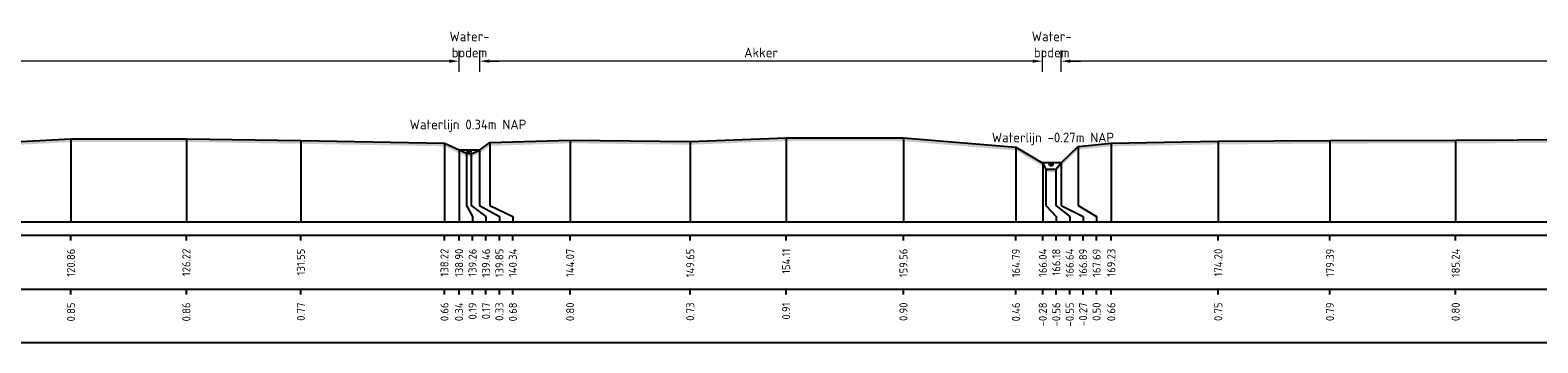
# Model space of a CAD drawing. Header units: metres. Extents: x 128583 to 136452, y 412329 to 415128.
# Tile 10 of 256: x 133744 to 133814, y 414688 to 414702. Entities that reach past the tile are written whole.
import ezdxf
from ezdxf.enums import TextEntityAlignment as Align

# ---------------------------------------------------------------- set-up
doc = ezdxf.new("R2010")
doc.units = ezdxf.units.M
doc.header["$PDMODE"] = 35
doc.header["$PDSIZE"] = 0.075
for name, color, linetype, lineweight in [('X-ME-AL-PROFIEL_HUIDIG MAAIVELD-GD', 8, 'Continuous', 0), ('X-XX-AL-DETAIL1-M', 7, 'Continuous', 18), ('X-XX-AL-NAP-T18', 7, 'Continuous', 18)]:
    doc.layers.add(name, color=color, linetype=linetype, lineweight=lineweight)
for name, color, linetype in [('X-ME-AL-PROFIEL_MAAIVELD-GD', 8, 'Continuous'), ('X-ME-AL-PROFIEL_WATERLIJN-GD', 150, 'Continuous'), ('X-ME-AL-PROFIELRASTER-S', 7, 'Continuous')]:
    doc.layers.add(name, color=color, linetype=linetype)
doc.styles.add('NLCS-ISO-ANNOTATIEF-T18', font='NLCS-ISO.ttf', dxfattribs={"height": 1.8})
doc.styles.add('NLCS-ISO-ANNOTATIVE-T18', font='NLCS-ISO.ttf', dxfattribs={"height": 1.8})
doc.dimstyles.new('NLCS-ANNOTATIEF-T18-PIJL_L2_H0', dxfattribs={"dimtxt": 2.5, "dimasz": 1.8, "dimexe": 2, "dimexo": 2, "dimgap": 0.7, "dimtad": 1, "dimzin": 0, "dimdsep": 46, "dimtxsty": 'NLCS-ISO-ANNOTATIEF-T18', "dimcen": 0, "dimdle": 2, "dimclrd": 256, "dimclre": 256, "dimclrt": 10, "dimaunit": 2, "dimadec": 0, "dimazin": 0, "dimtfac": 1, "dimtdec": 3, "dimtofl": 0, "dimtmove": 0, "dimatfit": 3, "dimfxl": 2, "dimfxlon": 1, "dimtfillclr": 256, "dimtolj": 1, "dimtzin": 0, "dimlwd": -1, "dimlwe": -1, "dimarcsym": 0})

# ---------------------------------------------------------------- blocks, each defined once
blk = doc.blocks.new('SAL-PROFIELRASTER_BALK_EIND1-D')
at = {"color": 0, "linetype": 'ByBlock', "lineweight": -2, "flags": 128}
for points in [[(0, 0), (1, 0)], [(0, -2.5), (1, -2.5)], [(0, -12.5), (1, -12.5)]]:
    blk.add_lwpolyline(points, dxfattribs=at)
blk = doc.blocks.new('SAL-PROFIELRASTER_BALK_EIND2-D')
at = {"color": 0, "linetype": 'ByBlock', "lineweight": -2}
blk.add_line((1, -12.5), (0, -12.5), dxfattribs=at)
blk = doc.blocks.new('SAL-PROFIELRASTER_BALK_DATA-D')
at = {"color": 0, "linetype": 'ByBlock', "lineweight": -2}
blk.add_lwpolyline([(0, -3.5), (0, -2.5)], dxfattribs=at)
at = {"color": 0, "linetype": 'ByBlock', "lineweight": -2, "style": 'NLCS-ISO-ANNOTATIVE-T18'}
blk.add_attdef('GETAL', text='', height=1.5, rotation=90, dxfattribs=at).set_placement((0.75, -5), align=Align.RIGHT)
blk = doc.blocks.new('SAL-PROFIELRASTER_AANHAAL-D')
at = {"color": 9, "linetype": 'ByBlock', "lineweight": -2, "flags": 128}
blk.add_lwpolyline([(0, 1), (0, 0)], dxfattribs=at)
blk = doc.blocks.new('SAL-PROFIELRASTER_AANHAAL_STAGGER-D')
at = {"color": 9, "linetype": 'ByBlock', "lineweight": -2, "flags": 128}
for points in [[(0, 0), (0, -0.25)], [(0, -0.25), (1, -0.75)], [(1, -0.75), (1, -1)]]:
    blk.add_lwpolyline(points, dxfattribs=at)
blk = doc.blocks.new('*D283')
at = {"layer": 'Defpoints', "color": 0, "transparency": 16777216}
for p in [(133714.177, 414700.734), (133764.17, 414696.61), (133714.177, 414696)]:
    blk.add_point(p, dxfattribs=at)
at = {"layer": 'X-XX-AL-DETAIL1-M', "transparency": 16777216}
for p, q in [((133714.177, 414700.234), (133714.177, 414701.234)), ((133764.17, 414700.234), (133764.17, 414701.234)), ((133763.72, 414700.734), (133714.627, 414700.734))]:
    blk.add_line(p, q, dxfattribs=at)
for points in [[(133714.627, 414700.809), (133714.627, 414700.659), (133714.177, 414700.734)], [(133763.72, 414700.809), (133763.72, 414700.659), (133764.17, 414700.734)]]:
    blk.add_solid(points, dxfattribs=at)
at = {"layer": 'X-XX-AL-DETAIL1-M', "color": 10, "transparency": 16777216, "insert": (133739.173, 414701.134), "char_height": 0.45, "attachment_point": 5, "style": 'NLCS-ISO-ANNOTATIEF-T18'}
blk.add_mtext('\\A1;Akker', dxfattribs=at)
blk = doc.blocks.new('*D284')
at = {"layer": 'Defpoints', "color": 0, "transparency": 16777216}
for p in [(133764.17, 414700.734), (133764.17, 414696.61), (133765.138, 414696.61)]:
    blk.add_point(p, dxfattribs=at)
at = {"layer": 'X-XX-AL-DETAIL1-M', "transparency": 16777216}
for p, q in [((133764.17, 414700.234), (133764.17, 414701.234)), ((133765.138, 414700.234), (133765.138, 414701.234)), ((133763.72, 414700.734), (133763.27, 414700.734)), ((133765.588, 414700.734), (133766.038, 414700.734))]:
    blk.add_line(p, q, dxfattribs=at)
for points in [[(133763.72, 414700.809), (133763.72, 414700.659), (133764.17, 414700.734)], [(133765.588, 414700.809), (133765.588, 414700.659), (133765.138, 414700.734)]]:
    blk.add_solid(points, dxfattribs=at)
at = {"layer": 'X-XX-AL-DETAIL1-M', "color": 10, "transparency": 16777216, "insert": (133764.654, 414701.509), "char_height": 0.45, "attachment_point": 5, "style": 'NLCS-ISO-ANNOTATIEF-T18'}
blk.add_mtext('\\A1;Water-\\Pbodem', dxfattribs=at)
blk = doc.blocks.new('*D285')
at = {"layer": 'Defpoints', "color": 0, "transparency": 16777216}
for p in [(133765.138, 414700.734), (133765.138, 414696.61), (133791.287, 414696.004)]:
    blk.add_point(p, dxfattribs=at)
at = {"layer": 'X-XX-AL-DETAIL1-M', "transparency": 16777216}
for p, q in [((133765.138, 414700.234), (133765.138, 414701.234)), ((133791.287, 414700.234), (133791.287, 414701.234)), ((133790.837, 414700.734), (133765.588, 414700.734))]:
    blk.add_line(p, q, dxfattribs=at)
for points in [[(133765.588, 414700.809), (133765.588, 414700.659), (133765.138, 414700.734)], [(133790.837, 414700.809), (133790.837, 414700.659), (133791.287, 414700.734)]]:
    blk.add_solid(points, dxfattribs=at)
at = {"layer": 'X-XX-AL-DETAIL1-M', "color": 10, "transparency": 16777216, "insert": (133778.212, 414701.134), "char_height": 0.45, "attachment_point": 5, "style": 'NLCS-ISO-ANNOTATIEF-T18'}
blk.add_mtext('\\A1;Akker', dxfattribs=at)
blk = doc.blocks.new('*D298')
at = {"layer": 'Defpoints', "color": 0, "transparency": 16777216}
for p in [(133791.287, 414700.734), (133791.287, 414696.004), (133792.157, 414696.004)]:
    blk.add_point(p, dxfattribs=at)
at = {"layer": 'X-XX-AL-DETAIL1-M', "transparency": 16777216}
for p, q in [((133791.287, 414700.234), (133791.287, 414701.234)), ((133792.157, 414700.234), (133792.157, 414701.234)), ((133790.837, 414700.734), (133790.387, 414700.734)), ((133792.607, 414700.734), (133793.057, 414700.734))]:
    blk.add_line(p, q, dxfattribs=at)
for points in [[(133790.837, 414700.809), (133790.837, 414700.659), (133791.287, 414700.734)], [(133792.607, 414700.809), (133792.607, 414700.659), (133792.157, 414700.734)]]:
    blk.add_solid(points, dxfattribs=at)
at = {"layer": 'X-XX-AL-DETAIL1-M', "color": 10, "transparency": 16777216, "insert": (133791.722, 414701.509), "char_height": 0.45, "attachment_point": 5, "style": 'NLCS-ISO-ANNOTATIEF-T18'}
blk.add_mtext('\\A1;Water-\\Pbodem', dxfattribs=at)
blk = doc.blocks.new('*D299')
at = {"layer": 'Defpoints', "color": 0, "transparency": 16777216}
for p in [(133792.157, 414700.734), (133792.157, 414696.004), (133869.604, 414693.269)]:
    blk.add_point(p, dxfattribs=at)
at = {"layer": 'X-XX-AL-DETAIL1-M', "transparency": 16777216}
for p, q in [((133792.157, 414700.234), (133792.157, 414701.234)), ((133869.604, 414700.234), (133869.604, 414701.234)), ((133869.154, 414700.734), (133792.607, 414700.734))]:
    blk.add_line(p, q, dxfattribs=at)
for points in [[(133792.607, 414700.809), (133792.607, 414700.659), (133792.157, 414700.734)], [(133869.154, 414700.809), (133869.154, 414700.659), (133869.604, 414700.734)]]:
    blk.add_solid(points, dxfattribs=at)
at = {"layer": 'X-XX-AL-DETAIL1-M', "color": 10, "transparency": 16777216, "insert": (133830.88, 414701.134), "char_height": 0.45, "attachment_point": 5, "style": 'NLCS-ISO-ANNOTATIEF-T18'}
blk.add_mtext('\\A1;Akker', dxfattribs=at)

msp = doc.modelspace()

# ---------------------------------------------------------------- hatches: boundary and pattern name
at = {"layer": 'X-ME-AL-PROFIEL_HUIDIG MAAIVELD-GD'}
h = msp.add_hatch(dxfattribs=at)
h.set_pattern_fill('AGR-MAAIVELD', color=256, scale=0.1, pattern_type=2)
h.set_pattern_definition([(45, (-1320.6644, -135.9693), (-0.5000001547, 0.5000001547), []), (45, (-1320.73584, -135.89786), (0, 1.0000003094), [0.707107, -0.707107]), (45, (-1320.8073, -135.8264), (0, 1.0000003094), [0.707107, -0.707107]), (45, (-1320.8797, -135.754), (0, 1.0000003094), [0.707107, -0.707107]), (45, (-1320.9501, -135.6836), (0, 1.0000003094), [0.707107, -0.707107]), (45, (-1321.02155, -135.61215), (0, 1.0000003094), [0.707107, -0.707107]), (45, (-1321.093, -135.5407), (0, 1.0000003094), [0.707107, -0.707107]), (315, (-1320.6644, -135.9693), (0.5000001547, 0.5000001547), []), (315, (-1320.593, -135.89786), (1.0000003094, -3e-16), [0.707107, -0.707107]), (315, (-1320.52155, -135.8264), (1.0000003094, -3e-16), [0.707107, -0.707107]), (315, (-1320.4491, -135.754), (1.0000003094, -3e-16), [0.707107, -0.707107]), (315, (-1320.3787, -135.6836), (1.0000003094, -3e-16), [0.707107, -0.707107]), (315, (-1320.3073, -135.61215), (1.0000003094, -3e-16), [0.707107, -0.707107]), (315, (-1320.23584, -135.5407), (1.0000003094, -3e-16), [0.707107, -0.707107])])
h.paths.add_polyline_path([(135130.822, 414699.114), (135130.822, 414698.964), (135129.337, 414698.773), (135127.342, 414698.343), (135124.008, 414697.948), (135120.642, 414697.437), (135117.21, 414697.156), (135116.452, 414696.653), (135115.85, 414696.007), (135115.385, 414695.623), (135114.935, 414695.626), (135114.669, 414695.992), (135113.764, 414696.846), (135110.444, 414697.147), (135106.232, 414697.157), (135102.86, 414697.07), (135097.486, 414697.237), (135092.581, 414697.201), (135087.895, 414697.229), (135082.839, 414697.216), (135078.094, 414697.267), (135073.508, 414697.255), (135067.892, 414697.189), (135063.632, 414697.149), (135058.591, 414697.072), (135053.949, 414697.046), (135049.488, 414697.076), (135045.153, 414697.107), (135040.087, 414697.019), (135035.966, 414696.981), (135031.528, 414697.008), (135026.668, 414697.055), (135022.273, 414697.009), (135018.737, 414696.879), (135014.137, 414696.848), (135010.42, 414696.859), (135005.463, 414697.007), (135000.624, 414697.071), (134995.686, 414697.037), (134990.237, 414697.128), (134985.914, 414696.933), (134980.087, 414697.092), (134974.995, 414697.113), (134970.103, 414697.058), (134965.803, 414697.02), (134960.793, 414697.021), (134956.394, 414696.879), (134951.781, 414696.998), (134947.787, 414696.915), (134942.478, 414697.073), (134937.694, 414697.014), (134931.758, 414696.907), (134927.415, 414696.673), (134920.762, 414696.725), (134916.101, 414696.299), (134912.227, 414695.852), (134909.522, 414695.651), (134907.285, 414695.851), (134903.714, 414696.74), (134898.976, 414696.764), (134894.011, 414696.798), (134888.128, 414696.873), (134883.209, 414696.868), (134877.845, 414696.939), (134873.033, 414696.952), (134867.434, 414697.018), (134863.33, 414696.876), (134857.423, 414696.868), (134851.612, 414696.98), (134845.512, 414696.966), (134840.548, 414696.893), (134834.544, 414696.955), (134829.617, 414696.745), (134824.643, 414696.719), (134821.845, 414696.565), (134821.012, 414696.195), (134820.527, 414695.889), (134820.122, 414695.868), (134819.675, 414696.197), (134818.59, 414696.763), (134814.474, 414696.837), (134809.569, 414696.735), (134804.318, 414696.862), (134799.297, 414696.758), (134793.083, 414696.976), (134787.869, 414696.858), (134781.847, 414696.986), (134775.906, 414697.046), (134769.622, 414697.121), (134764.418, 414697.002), (134758.056, 414697.09), (134751.748, 414697.077), (134746.434, 414696.886), (134740, 414696.965), (134733.579, 414696.943), (134727.397, 414696.911), (134722.137, 414696.875), (134716.064, 414696.834), (134711.742, 414696.728), (134711.028, 414696.478), (134710.537, 414696.138), (134710.038, 414695.943), (134709.689, 414696.129), (134708.301, 414696.692), (134703.844, 414696.754), (134697.839, 414696.854), (134691.55, 414696.924), (134685.512, 414696.961), (134678.909, 414697.011), (134672.548, 414697.086), (134667.542, 414697), (134660.821, 414697.153), (134655.765, 414696.926), (134650.665, 414697.042), (134644.962, 414697.19), (134639.421, 414697.129), (134633.359, 414697.131), (134627.851, 414697.093), (134622.947, 414696.87), (134616.517, 414696.919), (134610.313, 414696.985), (134603.806, 414696.941), (134598.265, 414696.853), (134592.36, 414696.684), (134591.841, 414696.44), (134591.668, 414696.105), (134591.32, 414695.936), (134590.689, 414695.92), (134590.512, 414696.105), (134589.618, 414696.622), (134584.371, 414696.725), (134579.026, 414696.844), (134573.051, 414696.848), (134567.884, 414696.804), (134561.167, 414696.942), (134555.023, 414696.926), (134548.975, 414697.042), (134545.91, 414696.867), (134543.388, 414696.88), (134540.428, 414696.98), (134533.846, 414696.85), (134527.021, 414696.98), (134521.271, 414696.764), (134515.164, 414696.824), (134508.322, 414696.934), (134502.583, 414696.822), (134500.667, 414696.603), (134497.202, 414696.806), (134491.06, 414696.634), (134483.646, 414696.732), (134478.951, 414696.602), (134474.463, 414696.603), (134472.979, 414695.862), (134471.028, 414695.468), (134467.425, 414695.487), (134466.312, 414695.85), (134464.956, 414696.088), (134459.443, 414696.265), (134454.357, 414696.473), (134448.659, 414696.581), (134443.009, 414696.476), (134436.927, 414696.7), (134430.613, 414696.748), (134424.898, 414696.841), (134419.353, 414696.806), (134412.604, 414696.869), (134407.391, 414696.842), (134401.349, 414696.9), (134398.772, 414696.737), (134394.64, 414696.736), (134393.832, 414695.882), (134393.31, 414695.787), (134392.963, 414695.909), (134392.119, 414696.712), (134386.511, 414697.039), (134381.04, 414697.063), (134375.655, 414697.032), (134369.685, 414697.065), (134363.815, 414697.051), (134357.294, 414697.074), (134351.323, 414697.029), (134345.618, 414697.02), (134339.415, 414696.988), (134334.577, 414696.902), (134329.859, 414696.8), (134325.799, 414696.7), (134324.96, 414695.982), (134324.086, 414695.595), (134323.611, 414695.594), (134323.348, 414695.952), (134322.08, 414696.715), (134318.41, 414696.917), (134312.978, 414696.926), (134307.11, 414696.96), (134301.315, 414696.924), (134295.918, 414696.915), (134289.271, 414697.067), (134284.078, 414696.978), (134278.813, 414696.944), (134273.449, 414696.808), (134266.54, 414697.05), (134261.044, 414696.972), (134257.309, 414696.775), (134254.362, 414696.598), (134253.841, 414695.847), (134253.166, 414695.698), (134252.84, 414695.699), (134252.22, 414695.857), (134251.398, 414696.726), (134246.164, 414696.947), (134240.662, 414697.049), (134234.487, 414697.081), (134229.778, 414697.041), (134224.839, 414696.973), (134218.869, 414696.905), (134212.549, 414696.988), (134205.927, 414697.052), (134200.858, 414696.919), (134194.999, 414697.003), (134190.115, 414696.921), (134185.268, 414696.818), (134182.632, 414696.746), (134181.445, 414696.105), (134181.237, 414695.878), (134180.652, 414696.093), (134179.916, 414696.563), (134178.664, 414696.903), (134174.404, 414696.843), (134169.472, 414696.766), (134161.799, 414696.952), (134156.946, 414696.983), (134152.995, 414696.854), (134151.599, 414696.422), (134150.797, 414696.301), (134148.005, 414696.918), (134142.758, 414696.973), (134136.736, 414696.773), (134132.259, 414696.724), (134127.56, 414696.977), (134122.262, 414696.971), (134115.346, 414696.928), (134114.001, 414696.635), (134112.898, 414696.055), (134112.534, 414695.827), (134112.235, 414696.042), (134111.41, 414696.546), (134110.355, 414696.857), (134106.194, 414696.945), (134102.704, 414696.783), (134098.992, 414697.001), (134094.425, 414696.968), (134091.125, 414696.487), (134088.665, 414696.797), (134083.376, 414697.001), (134078.416, 414696.97), (134074.911, 414696.778), (134071.542, 414696.953), (134067.822, 414696.937), (134061.638, 414696.895), (134057.619, 414696.566), (134054.203, 414696.995), (134050.766, 414696.77), (134045.998, 414696.987), (134042.547, 414696.775), (134040.795, 414696.534), (134040.32, 414695.979), (134039.683, 414695.812), (134039.41, 414695.974), (134038.882, 414696.356), (134037.669, 414696.943), (134031.576, 414697.006), (134028.4, 414696.711), (134023.254, 414696.985), (134018.607, 414697.016), (134015.298, 414696.567), (134011.502, 414696.997), (134005.577, 414696.978), (134002.345, 414696.816), (133998.852, 414697), (133991.58, 414697.038), (133988.516, 414696.577), (133984.934, 414696.993), (133979.604, 414696.926), (133973.464, 414697.074), (133968.058, 414696.89), (133966.757, 414696.414), (133966.211, 414695.838), (133965.722, 414695.644), (133965.32, 414695.643), (133965.067, 414695.832), (133964.345, 414696.519), (133963.273, 414696.943), (133959.009, 414697.042), (133955.328, 414696.963), (133949.652, 414697.047), (133944.843, 414696.8), (133938.604, 414697.024), (133931.768, 414697.041), (133927.916, 414696.528), (133924.312, 414697.011), (133921.325, 414696.932), (133917.266, 414697.045), (133915.056, 414696.904), (133912.34, 414697.036), (133905.335, 414696.992), (133901.702, 414696.611), (133898.602, 414696.962), (133893.633, 414697.077), (133889.237, 414697.034), (133884.744, 414697.097), (133878.913, 414697.07), (133876.372, 414696.811), (133875.071, 414695.854), (133874.702, 414695.611), (133874.388, 414695.606), (133874.145, 414695.858), (133873.033, 414696.739), (133869.604, 414696.876), (133865.181, 414696.936), (133860.122, 414696.871), (133853.529, 414697.023), (133848.596, 414696.953), (133843.327, 414696.847), (133837.239, 414696.903), (133831.959, 414696.664), (133831.425, 414696.38), (133831.21, 414696.386), (133830.567, 414696.751), (133826.033, 414696.912), (133821.742, 414696.961), (133816.297, 414696.941), (133810.504, 414696.914), (133804.661, 414696.904), (133799.466, 414696.866), (133794.492, 414696.778), (133792.957, 414696.619), (133792.157, 414695.854), (133791.908, 414695.572), (133791.446, 414695.562), (133791.309, 414695.841), (133790.061, 414696.583), (133784.831, 414697.015), (133779.377, 414697.024), (133774.918, 414696.851), (133769.335, 414696.917), (133765.603, 414696.796), (133765.12, 414696.447), (133764.729, 414696.284), (133764.522, 414696.304), (133764.17, 414696.46), (133763.49, 414696.777), (133756.814, 414696.893), (133751.49, 414696.974), (133746.124, 414696.971), (133742.331, 414696.779), (133739.001, 414696.603), (133738.641, 414696.37), (133737.706, 414696.667), (133733.027, 414696.883), (133726.155, 414696.942), (133721.455, 414696.92), (133714.875, 414696.673), (133714.242, 414695.872), (133713.481, 414695.617), (133712.877, 414695.622), (133712.483, 414695.85), (133711.169, 414696.663), (133711.026, 414696.666), (133705.757, 414696.852), (133699.866, 414696.938), (133694.164, 414696.919), (133688.262, 414696.748), (133681.414, 414696.93), (133675.592, 414696.901), (133670.714, 414696.783), (133665.323, 414696.841), (133659.551, 414696.816), (133653.701, 414696.882), (133647.901, 414696.914), (133642.25, 414696.903), (133636.643, 414696.977), (133630.617, 414696.947), (133625.267, 414697.094), (133625.267, 414697.244), (133630.617, 414697.097), (133636.643, 414697.127), (133642.25, 414697.053), (133647.901, 414697.064), (133653.701, 414697.032), (133659.551, 414696.966), (133665.323, 414696.991), (133670.714, 414696.933), (133675.592, 414697.051), (133681.414, 414697.08), (133688.262, 414696.898), (133694.164, 414697.069), (133699.866, 414697.088), (133705.757, 414697.002), (133711.026, 414696.816), (133711.169, 414696.813), (133712.483, 414696), (133712.877, 414695.772), (133713.481, 414695.767), (133714.242, 414696.022), (133714.875, 414696.823), (133721.455, 414697.07), (133726.155, 414697.092), (133733.027, 414697.033), (133737.706, 414696.817), (133738.641, 414696.52), (133739.001, 414696.753), (133742.331, 414696.929), (133746.124, 414697.121), (133751.49, 414697.124), (133756.814, 414697.043), (133763.49, 414696.927), (133764.17, 414696.61), (133764.522, 414696.454), (133764.729, 414696.434), (133765.12, 414696.597), (133765.603, 414696.946), (133769.335, 414697.067), (133774.918, 414697.001), (133779.377, 414697.174), (133784.831, 414697.165), (133790.061, 414696.733), (133791.309, 414695.991), (133791.446, 414695.712), (133791.908, 414695.722), (133792.157, 414696.004), (133792.957, 414696.769), (133794.492, 414696.928), (133799.466, 414697.016), (133804.661, 414697.054), (133810.504, 414697.064), (133816.297, 414697.091), (133821.742, 414697.111), (133826.033, 414697.062), (133830.567, 414696.901), (133831.21, 414696.536), (133831.425, 414696.53), (133831.959, 414696.814), (133837.239, 414697.053), (133843.327, 414696.997), (133848.596, 414697.103), (133853.529, 414697.173), (133860.122, 414697.021), (133865.181, 414697.086), (133869.604, 414697.026), (133873.033, 414696.889), (133874.145, 414696.008), (133874.388, 414695.756), (133874.702, 414695.761), (133875.071, 414696.004), (133876.372, 414696.961), (133878.913, 414697.22), (133884.744, 414697.247), (133889.237, 414697.184), (133893.633, 414697.227), (133898.602, 414697.112), (133901.702, 414696.761), (133905.335, 414697.142), (133912.34, 414697.186), (133915.056, 414697.054), (133917.266, 414697.195), (133921.325, 414697.082), (133924.312, 414697.161), (133927.916, 414696.678), (133931.768, 414697.191), (133938.604, 414697.174), (133944.843, 414696.95), (133949.652, 414697.197), (133955.328, 414697.113), (133959.009, 414697.192), (133963.273, 414697.093), (133964.345, 414696.669), (133965.067, 414695.982), (133965.32, 414695.793), (133965.722, 414695.794), (133966.211, 414695.988), (133966.757, 414696.564), (133968.058, 414697.04), (133973.464, 414697.224), (133979.604, 414697.076), (133984.934, 414697.143), (133988.516, 414696.727), (133991.58, 414697.188), (133998.852, 414697.15), (134002.345, 414696.966), (134005.577, 414697.128), (134011.502, 414697.147), (134015.298, 414696.717), (134018.607, 414697.166), (134023.254, 414697.135), (134028.4, 414696.861), (134031.576, 414697.156), (134037.669, 414697.093), (134038.882, 414696.506), (134039.41, 414696.124), (134039.683, 414695.962), (134040.32, 414696.129), (134040.795, 414696.684), (134042.547, 414696.925), (134045.998, 414697.137), (134050.766, 414696.92), (134054.203, 414697.145), (134057.619, 414696.716), (134061.638, 414697.045), (134067.822, 414697.087), (134071.542, 414697.103), (134074.911, 414696.928), (134078.416, 414697.12), (134083.376, 414697.151), (134088.665, 414696.947), (134091.125, 414696.637), (134094.425, 414697.118), (134098.992, 414697.151), (134102.704, 414696.933), (134106.194, 414697.095), (134110.355, 414697.007), (134111.41, 414696.696), (134112.235, 414696.192), (134112.534, 414695.977), (134112.898, 414696.205), (134114.001, 414696.785), (134115.346, 414697.078), (134122.262, 414697.121), (134127.56, 414697.127), (134132.259, 414696.874), (134136.736, 414696.923), (134142.758, 414697.123), (134148.005, 414697.068), (134150.797, 414696.451), (134151.599, 414696.572), (134152.995, 414697.004), (134156.946, 414697.133), (134161.799, 414697.102), (134169.472, 414696.916), (134174.404, 414696.993), (134178.664, 414697.053), (134179.916, 414696.713), (134180.652, 414696.243), (134181.237, 414696.028), (134181.445, 414696.255), (134182.632, 414696.896), (134185.268, 414696.968), (134190.115, 414697.071), (134194.999, 414697.153), (134200.858, 414697.069), (134205.927, 414697.202), (134212.549, 414697.138), (134218.869, 414697.055), (134224.839, 414697.123), (134229.778, 414697.191), (134234.487, 414697.231), (134240.662, 414697.199), (134246.164, 414697.097), (134251.398, 414696.876), (134252.22, 414696.007), (134252.84, 414695.849), (134253.166, 414695.848), (134253.841, 414695.997), (134254.362, 414696.748), (134257.309, 414696.925), (134261.044, 414697.122), (134266.54, 414697.2), (134273.449, 414696.958), (134278.813, 414697.094), (134284.078, 414697.128), (134289.271, 414697.217), (134295.918, 414697.065), (134301.315, 414697.074), (134307.11, 414697.11), (134312.978, 414697.076), (134318.41, 414697.067), (134322.08, 414696.865), (134323.348, 414696.102), (134323.611, 414695.744), (134324.086, 414695.745), (134324.96, 414696.132), (134325.799, 414696.85), (134329.859, 414696.95), (134334.577, 414697.052), (134339.415, 414697.138), (134345.618, 414697.17), (134351.323, 414697.179), (134357.294, 414697.224), (134363.815, 414697.201), (134369.685, 414697.215), (134375.655, 414697.182), (134381.04, 414697.213), (134386.511, 414697.189), (134392.119, 414696.862), (134392.963, 414696.059), (134393.31, 414695.937), (134393.832, 414696.032), (134394.64, 414696.886), (134398.772, 414696.887), (134401.349, 414697.05), (134407.391, 414696.992), (134412.604, 414697.019), (134419.353, 414696.956), (134424.898, 414696.991), (134430.613, 414696.898), (134436.927, 414696.85), (134443.009, 414696.626), (134448.659, 414696.731), (134454.357, 414696.623), (134459.443, 414696.415), (134464.956, 414696.238), (134466.312, 414696), (134467.425, 414695.637), (134471.028, 414695.618), (134472.979, 414696.012), (134474.463, 414696.753), (134478.951, 414696.752), (134483.646, 414696.882), (134491.06, 414696.784), (134497.202, 414696.956), (134500.667, 414696.753), (134502.583, 414696.972), (134508.322, 414697.084), (134515.164, 414696.974), (134521.271, 414696.914), (134527.021, 414697.13), (134533.846, 414697), (134540.428, 414697.13), (134543.388, 414697.03), (134545.91, 414697.017), (134548.975, 414697.192), (134555.023, 414697.076), (134561.167, 414697.092), (134567.884, 414696.954), (134573.051, 414696.998), (134579.026, 414696.994), (134584.371, 414696.875), (134589.618, 414696.772), (134590.512, 414696.255), (134590.689, 414696.07), (134591.32, 414696.086), (134591.668, 414696.255), (134591.841, 414696.59), (134592.36, 414696.834), (134598.265, 414697.003), (134603.806, 414697.091), (134610.313, 414697.135), (134616.517, 414697.069), (134622.947, 414697.02), (134627.851, 414697.243), (134633.359, 414697.281), (134639.421, 414697.279), (134644.962, 414697.34), (134650.665, 414697.192), (134655.765, 414697.076), (134660.821, 414697.303), (134667.542, 414697.15), (134672.548, 414697.236), (134678.909, 414697.161), (134685.512, 414697.111), (134691.55, 414697.074), (134697.839, 414697.004), (134703.844, 414696.904), (134708.301, 414696.842), (134709.689, 414696.279), (134710.038, 414696.093), (134710.537, 414696.288), (134711.028, 414696.628), (134711.742, 414696.878), (134716.064, 414696.984), (134722.137, 414697.025), (134727.397, 414697.061), (134733.579, 414697.093), (134740, 414697.115), (134746.434, 414697.036), (134751.748, 414697.227), (134758.056, 414697.24), (134764.418, 414697.152), (134769.622, 414697.271), (134775.906, 414697.196), (134781.847, 414697.136), (134787.869, 414697.008), (134793.083, 414697.126), (134799.297, 414696.908), (134804.318, 414697.012), (134809.569, 414696.885), (134814.474, 414696.987), (134818.59, 414696.913), (134819.675, 414696.347), (134820.122, 414696.018), (134820.527, 414696.039), (134821.012, 414696.345), (134821.845, 414696.715), (134824.643, 414696.869), (134829.617, 414696.895), (134834.544, 414697.105), (134840.548, 414697.043), (134845.512, 414697.116), (134851.612, 414697.13), (134857.423, 414697.018), (134863.33, 414697.026), (134867.434, 414697.168), (134873.033, 414697.102), (134877.845, 414697.089), (134883.209, 414697.018), (134888.128, 414697.023), (134894.011, 414696.948), (134898.976, 414696.914), (134903.714, 414696.89), (134907.285, 414696.001), (134909.522, 414695.801), (134912.227, 414696.002), (134916.101, 414696.449), (134920.762, 414696.875), (134927.415, 414696.823), (134931.758, 414697.057), (134937.694, 414697.164), (134942.478, 414697.223), (134947.787, 414697.065), (134951.781, 414697.148), (134956.394, 414697.029), (134960.793, 414697.171), (134965.803, 414697.17), (134970.103, 414697.208), (134974.995, 414697.263), (134980.087, 414697.242), (134985.914, 414697.083), (134990.237, 414697.278), (134995.686, 414697.187), (135000.624, 414697.221), (135005.463, 414697.157), (135010.42, 414697.009), (135014.137, 414696.998), (135018.737, 414697.029), (135022.273, 414697.159), (135026.668, 414697.205), (135031.528, 414697.158), (135035.966, 414697.131), (135040.087, 414697.169), (135045.153, 414697.257), (135049.488, 414697.226), (135053.949, 414697.196), (135058.591, 414697.222), (135063.632, 414697.299), (135067.892, 414697.339), (135073.508, 414697.405), (135078.094, 414697.417), (135082.839, 414697.366), (135087.895, 414697.379), (135092.581, 414697.351), (135097.486, 414697.387), (135102.86, 414697.22), (135106.232, 414697.307), (135110.444, 414697.297), (135113.764, 414696.996), (135114.669, 414696.142), (135114.935, 414695.776), (135115.385, 414695.773), (135115.85, 414696.157), (135116.452, 414696.803), (135117.21, 414697.306), (135120.642, 414697.587), (135124.008, 414698.098), (135127.342, 414698.493), (135129.337, 414698.923)])

# ---------------------------------------------------------------- linework, layer by layer
at = {"layer": 'X-ME-AL-PROFIEL_MAAIVELD-GD'}
msp.add_lwpolyline([(133742.331, 414696.929), (133746.124, 414697.121), (133751.49, 414697.124), (133756.814, 414697.043), (133763.49, 414696.927), (133764.17, 414696.61), (133764.522, 414696.454), (133764.729, 414696.434), (133765.12, 414696.597), (133765.603, 414696.946), (133769.335, 414697.067), (133774.918, 414697.001), (133779.377, 414697.174), (133784.831, 414697.165), (133790.061, 414696.733), (133791.309, 414695.991), (133791.446, 414695.712), (133791.908, 414695.722), (133792.157, 414696.004), (133792.957, 414696.769), (133794.492, 414696.928), (133799.466, 414697.016), (133804.661, 414697.054), (133810.504, 414697.064), (133816.297, 414697.091)], dxfattribs=at)
at = {"layer": 'X-ME-AL-PROFIEL_WATERLIJN-GD'}
for points in [[(133764.17, 414696.61), (133765.138, 414696.61)], [(133764.51, 414696.542), (133764.76, 414696.542)], [(133764.566, 414696.492), (133764.691, 414696.492)], [(133792.157, 414696.004), (133791.287, 414696.004)], [(133791.578, 414695.936), (133791.828, 414695.936)], [(133791.634, 414695.886), (133791.759, 414695.886)]]:
    msp.add_lwpolyline(points, dxfattribs=at)

# ---------------------------------------------------------------- block references
at = {"layer": 'X-ME-AL-PROFIELRASTER-S'}
for p, yscale in [((133746.124, 414693.269), 3.852), ((133746.124, 414693.269), 3.852), ((133751.49, 414693.269), 3.855), ((133751.49, 414693.269), 3.855), ((133756.814, 414693.269), 3.774), ((133756.814, 414693.269), 3.774), ((133765.603, 414694.269), 2.677), ((133765.603, 414694.269), 2.677), ((133769.335, 414693.269), 3.798), ((133769.335, 414693.269), 3.798), ((133774.918, 414693.269), 3.732), ((133774.918, 414693.269), 3.732), ((133779.377, 414693.269), 3.905), ((133779.377, 414693.269), 3.905), ((133784.831, 414693.269), 3.896), ((133784.831, 414693.269), 3.896), ((133799.466, 414693.269), 3.747), ((133799.466, 414693.269), 3.747), ((133804.661, 414693.269), 3.785), ((133804.661, 414693.269), 3.785), ((133810.504, 414693.269), 3.795), ((133810.504, 414693.269), 3.795), ((133763.49, 414693.269), 3.658), ((133763.49, 414693.269), 3.658), ((133764.17, 414693.269), 3.341), ((133764.17, 414693.269), 3.341), ((133764.522, 414694.269), 2.185), ((133764.729, 414694.269), 2.165), ((133765.12, 414694.269), 2.328), ((133765.12, 414694.269), 2.328), ((133790.061, 414693.269), 3.464), ((133790.061, 414693.269), 3.464), ((133792.957, 414694.269), 2.5), ((133792.957, 414694.269), 2.5), ((133794.492, 414693.269), 3.659), ((133794.492, 414693.269), 3.659), ((133791.309, 414693.269), 2.722), ((133791.309, 414693.269), 2.722), ((133791.446, 414694.269), 1.443), ((133791.908, 414694.269), 1.453), ((133792.157, 414694.269), 1.735), ((133792.157, 414694.269), 1.735)]:
    msp.add_blockref('SAL-PROFIELRASTER_AANHAAL-D', p, dxfattribs=dict(at, yscale=yscale))
for p, xscale, zscale in [((133764.522, 414694.269), 0.2725328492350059, 0.2725328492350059), ((133764.729, 414694.269), 0.6914608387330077, 0.6914608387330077), ((133765.12, 414694.269), 0.9250576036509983, 0.9250576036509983), ((133765.12, 414694.269), 0.9250576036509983, 0.9250576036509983), ((133765.603, 414694.269), 1.066573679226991, 1.066573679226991), ((133765.603, 414694.269), 1.066573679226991, 1.066573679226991), ((133791.446, 414694.269), 0.4881254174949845, 0.4881254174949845), ((133791.908, 414694.269), 0.650865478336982, 0.650865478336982), ((133792.157, 414694.269), 1.026614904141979, 1.026614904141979), ((133792.157, 414694.269), 1.026614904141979, 1.026614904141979), ((133792.957, 414694.269), 0.8519385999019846, 0.8519385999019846), ((133792.957, 414694.269), 0.8519385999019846, 0.8519385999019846)]:
    msp.add_blockref('SAL-PROFIELRASTER_AANHAAL_STAGGER-D', p, dxfattribs=dict(at, xscale=xscale, zscale=zscale))
at = {"layer": 'X-ME-AL-PROFIELRASTER-S', "xscale": 1506.179758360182, "yscale": 0.25, "zscale": 1506.179758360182}
for name, p in [('SAL-PROFIELRASTER_BALK_EIND1-D', (133625.267, 414693.269)), ('SAL-PROFIELRASTER_BALK_EIND2-D', (133625.267, 414690.769))]:
    msp.add_blockref(name, p, dxfattribs=at)
at = {"layer": 'X-ME-AL-PROFIELRASTER-S', "xscale": 0.25, "yscale": 0.25, "zscale": 0.25}
for p, values in [((133746.124, 414693.269), {'GETAL': '120.86'}), ((133746.124, 414693.269), {'GETAL': '120.86'}), ((133751.49, 414693.269), {'GETAL': '126.22'}), ((133751.49, 414693.269), {'GETAL': '126.22'}), ((133756.814, 414693.269), {'GETAL': '131.55'}), ((133756.814, 414693.269), {'GETAL': '131.55'}), ((133763.49, 414693.269), {'GETAL': '138.22'}), ((133763.49, 414693.269), {'GETAL': '138.22'}), ((133764.17, 414693.269), {'GETAL': '138.90'}), ((133764.17, 414693.269), {'GETAL': '138.90'}), ((133764.795, 414693.269), {'GETAL': '139.26'}), ((133765.42, 414693.269), {'GETAL': '139.46'}), ((133766.045, 414693.269), {'GETAL': '139.85'}), ((133766.045, 414693.269), {'GETAL': '139.85'}), ((133766.67, 414693.269), {'GETAL': '140.34'}), ((133766.67, 414693.269), {'GETAL': '140.34'}), ((133769.335, 414693.269), {'GETAL': '144.07'}), ((133769.335, 414693.269), {'GETAL': '144.07'}), ((133774.918, 414693.269), {'GETAL': '149.65'}), ((133774.918, 414693.269), {'GETAL': '149.65'}), ((133779.377, 414693.269), {'GETAL': '154.11'}), ((133779.377, 414693.269), {'GETAL': '154.11'}), ((133784.831, 414693.269), {'GETAL': '159.56'}), ((133784.831, 414693.269), {'GETAL': '159.56'}), ((133790.061, 414693.269), {'GETAL': '164.79'}), ((133790.061, 414693.269), {'GETAL': '164.79'}), ((133791.309, 414693.269), {'GETAL': '166.04'}), ((133791.309, 414693.269), {'GETAL': '166.04'}), ((133791.934, 414693.269), {'GETAL': '166.18'}), ((133792.559, 414693.269), {'GETAL': '166.64'}), ((133793.184, 414693.269), {'GETAL': '166.89'}), ((133793.184, 414693.269), {'GETAL': '166.89'}), ((133793.809, 414693.269), {'GETAL': '167.69'}), ((133793.809, 414693.269), {'GETAL': '167.69'}), ((133794.492, 414693.269), {'GETAL': '169.23'}), ((133794.492, 414693.269), {'GETAL': '169.23'}), ((133799.466, 414693.269), {'GETAL': '174.20'}), ((133799.466, 414693.269), {'GETAL': '174.20'}), ((133804.661, 414693.269), {'GETAL': '179.39'}), ((133804.661, 414693.269), {'GETAL': '179.39'}), ((133810.504, 414693.269), {'GETAL': '185.24'}), ((133810.504, 414693.269), {'GETAL': '185.24'}), ((133746.124, 414690.769), {'GETAL': '0.85'}), ((133751.49, 414690.769), {'GETAL': '0.86'}), ((133756.814, 414690.769), {'GETAL': '0.77'}), ((133763.49, 414690.769), {'GETAL': '0.66'}), ((133764.17, 414690.769), {'GETAL': '0.34'}), ((133764.795, 414690.769), {'GETAL': '0.19'}), ((133765.42, 414690.769), {'GETAL': '0.17'}), ((133766.045, 414690.769), {'GETAL': '0.33'}), ((133766.67, 414690.769), {'GETAL': '0.68'}), ((133769.335, 414690.769), {'GETAL': '0.80'}), ((133774.918, 414690.769), {'GETAL': '0.73'}), ((133779.377, 414690.769), {'GETAL': '0.91'}), ((133784.831, 414690.769), {'GETAL': '0.90'}), ((133790.061, 414690.769), {'GETAL': '0.46'}), ((133791.309, 414690.769), {'GETAL': '-0.28'}), ((133791.934, 414690.769), {'GETAL': '-0.56'}), ((133792.559, 414690.769), {'GETAL': '-0.55'}), ((133793.184, 414690.769), {'GETAL': '-0.27'}), ((133793.809, 414690.769), {'GETAL': '0.50'}), ((133794.492, 414690.769), {'GETAL': '0.66'}), ((133799.466, 414690.769), {'GETAL': '0.75'}), ((133804.661, 414690.769), {'GETAL': '0.79'}), ((133810.504, 414690.769), {'GETAL': '0.80'})]:
    msp.add_blockref('SAL-PROFIELRASTER_BALK_DATA-D', p, dxfattribs=at).add_auto_attribs(values)

# ---------------------------------------------------------------- texts
at = {"layer": 'X-XX-AL-NAP-T18', "color": 10, "char_height": 0.45, "width": 15.43377, "attachment_point": 7, "style": 'NLCS-ISO-ANNOTATIEF-T18'}
for s, insert in [('Waterlijn 0.34m NAP', (133761.871, 414697.431)), ('Waterlijn -0.27m NAP', (133788.939, 414696.825))]:
    msp.add_mtext(s, dxfattribs=dict(at, insert=insert))

# ---------------------------------------------------------------- dimensions: what is measured, and where the dimension line sits
at = {"layer": 'X-XX-AL-DETAIL1-M'}
for base, p1, p2, text, picture, middle in [((133764.17, 414700.734), (133765.138, 414696.61), (133764.17, 414696.61), 'Water-\\Pbodem', '*D284', (133764.654, 414700.734)), ((133791.287, 414700.734), (133792.157, 414696.004), (133791.287, 414696.004), 'Water-\\Pbodem', '*D298', (133791.722, 414700.734)), ((133714.177, 414700.734), (133764.17, 414696.61), (133714.177, 414696), 'Akker', '*D283', (133739.173, 414700.734)), ((133765.138, 414700.734), (133791.287, 414696.004), (133765.138, 414696.61), 'Akker', '*D285', (133778.212, 414700.734)), ((133792.157, 414700.734), (133869.604, 414693.269), (133792.157, 414696.004), 'Akker', '*D299', (133830.88, 414700.734))]:
    dim = msp.add_linear_dim(base=base, p1=p1, p2=p2, text=text, dimstyle='NLCS-ANNOTATIEF-T18-PIJL_L2_H0', dxfattribs=at)
    dim.commit()
    dim.dimension.update_dxf_attribs({"geometry": picture, "text_midpoint": middle, "dimtype": 160})

doc.saveas('drawing.dxf')
